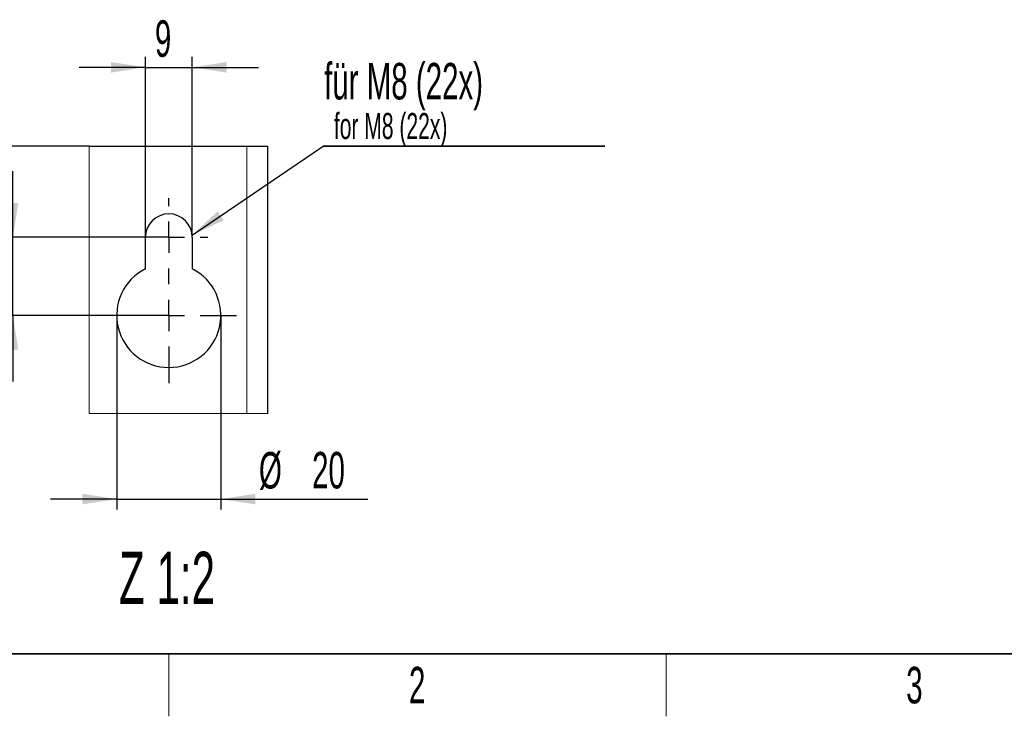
# Model space of a CAD drawing. Header units: millimetres. Extents: x 5 to 418, y 2 to 292.
# Tile 2 of 87: x 59 to 154, y 6 to 73. Entities that reach past the tile are written whole.
import ezdxf

# ---------------------------------------------------------------- set-up
doc = ezdxf.new("R2010")
doc.units = ezdxf.units.MM
doc.layers.add('SLD-0', color=7, linetype='Continuous')
doc.styles.add('SLDTEXTSTYLE0', font='TXT', dxfattribs={"width": 0.605})
doc.dimstyles.new('SLDDIMSTYLE3', dxfattribs={"dimtxt": 3.5, "dimasz": 3.302, "dimexe": 0, "dimexo": 0.0625, "dimgap": 0.875, "dimtad": 1, "dimlfac": 2, "dimrnd": 1e-09, "dimzin": 12, "dimdsep": 46, "dimtxsty": 'SLDTEXTSTYLE0', "dimsah": 1, "dimcen": 0.09, "dimadec": 0, "dimazin": 3, "dimtfac": 1, "dimtmove": 0, "dimatfit": 0, "dimfxl": 1, "dimfrac": 2, "dimtolj": 1, "dimtzin": 12, "dimarcsym": 0})

# ---------------------------------------------------------------- blocks, each defined once
blk = doc.blocks.new('SW_NOTE_0_1')
at = {"layer": 'SLD-0', "color": 0}
for p, q in [((-0.101, -3.472), (26.964, -3.472)), ((26.964, -3.472), (-0.101, -3.472)), ((-0.101, -3.472), (26.964, -3.472)), ((26.964, -3.472), (-0.101, -3.472)), ((-0.101, -3.472), (26.964, -3.472)), ((26.964, -3.472), (-0.101, -3.472))]:
    blk.add_line(p, q, dxfattribs=at)
at = {"layer": 'SLD-0', "color": 0, "attachment_point": 1, "style": 'SLDTEXTSTYLE0'}
for s, insert, char_height in [('für M8 (22x)', (0, 4.512), 3.5), ('for M8 (22x)', (0.938, -0.287), 2.5)]:
    blk.add_mtext(s, dxfattribs=dict(at, insert=insert, char_height=char_height))
blk = doc.blocks.new('_D_10')
at = {"layer": 'SLD-0'}
for p, q in [((68.752, 44.488), (68.752, 25.855)), ((78.752, 44.488), (78.752, 25.855)), ((68.752, 26.855), (62.402, 26.855)), ((68.752, 26.855), (78.752, 26.855)), ((78.752, 26.855), (92.858, 26.855))]:
    blk.add_line(p, q, dxfattribs=at)
for points in [[(68.752, 26.855), (65.45, 27.363), (65.45, 26.347)], [(78.752, 26.855), (82.054, 26.347), (82.054, 27.363)]]:
    blk.add_solid(points, dxfattribs=at)
at = {"layer": 'SLD-0', "char_height": 3.5, "attachment_point": 1, "style": 'SLDTEXTSTYLE0'}
for s, insert in [('%%c', (82.408, 31.367)), ('20', (87.511, 31.376))]:
    blk.add_mtext(s, dxfattribs=dict(at, insert=insert))
blk = doc.blocks.new('_D_11')
at = {"layer": 'SLD-0', "color": 7}
for p, q in [((71.502, 51.988), (71.502, 69.302)), ((76.002, 51.988), (76.002, 69.302)), ((71.502, 68.302), (65.152, 68.302)), ((71.502, 68.302), (76.002, 68.302)), ((76.002, 68.302), (82.352, 68.302))]:
    blk.add_line(p, q, dxfattribs=at)
for points in [[(71.502, 68.302), (68.2, 68.81), (68.2, 67.794)], [(76.002, 68.302), (79.304, 67.794), (79.304, 68.81)]]:
    blk.add_solid(points, dxfattribs=at)
at = {"layer": 'SLD-0', "color": 7, "insert": (72.415, 72.813), "char_height": 3.5, "attachment_point": 1, "style": 'SLDTEXTSTYLE0'}
blk.add_mtext('9', dxfattribs=at)
blk = doc.blocks.new('_D_12')
at = {"layer": 'SLD-0', "color": 7}
for p, q in [((58.787, 51.988), (58.787, 58.338)), ((73.752, 51.988), (57.787, 51.988)), ((58.787, 44.488), (58.787, 51.988)), ((73.752, 44.488), (57.787, 44.488)), ((58.787, 44.488), (58.787, 38.138))]:
    blk.add_line(p, q, dxfattribs=at)
for points in [[(58.787, 51.988), (59.295, 55.29), (58.279, 55.29)], [(58.787, 44.488), (58.279, 41.186), (59.295, 41.186)]]:
    blk.add_solid(points, dxfattribs=at)
at = {"layer": 'SLD-0', "color": 7, "insert": (54.276, 45.565), "char_height": 3.5, "attachment_point": 1, "rotation": 90, "style": 'SLDTEXTSTYLE0'}
blk.add_mtext('15', dxfattribs=at)
blk = doc.blocks.new('_D_13')
at = {"layer": 'SLD-0', "color": 7}
for p, q in [((49.766, 60.738), (49.766, 67.088)), ((66.117, 60.738), (48.766, 60.738)), ((49.766, 51.988), (49.766, 60.738)), ((73.752, 51.988), (48.766, 51.988)), ((49.766, 51.988), (49.766, 45.638))]:
    blk.add_line(p, q, dxfattribs=at)
for points in [[(49.766, 60.738), (50.274, 64.04), (49.258, 64.04)], [(49.766, 51.988), (49.258, 48.686), (50.274, 48.686)]]:
    blk.add_solid(points, dxfattribs=at)
at = {"layer": 'SLD-0', "color": 7, "insert": (45.255, 51.651), "char_height": 3.5, "attachment_point": 1, "rotation": 90, "style": 'SLDTEXTSTYLE0'}
blk.add_mtext('17,5', dxfattribs=at)
blk = doc.blocks.new('SW_CENTERMARKSYMBOL_0')
at = {"layer": 'SLD-0', "color": 0}
for p, q in [((0, 3), (0, 3.75)), ((0, 0), (0, 1.5)), ((-3, 0), (-3.75, 0)), ((0, 0), (-1.5, 0)), ((0, 0), (0, -1.5)), ((0, 0), (1.5, 0)), ((3, 0), (3.75, 0)), ((0, -4.5), (0, -3)), ((0, -7.5), (0, -6)), ((-3, -7.5), (-6.5, -7.5)), ((0, -7.5), (-1.5, -7.5)), ((0, -7.5), (0, -9)), ((0, -7.5), (1.5, -7.5)), ((3, -7.5), (6.5, -7.5)), ((0, -10.5), (0, -14))]:
    blk.add_line(p, q, dxfattribs=at)

msp = doc.modelspace()

# ---------------------------------------------------------------- linework, layer by layer
at = {"color": 7, "linetype": 'Continuous', "lineweight": 25}
for p, q in [((66.1169, 60.7383), (81.2518, 60.7383)), ((81.2518, 60.7383), (83.2518, 60.7383)), ((83.2518, 35.0699), (83.2518, 60.7383)), ((71.5018, 48.9534), (71.5018, 51.9883)), ((76.0018, 51.9883), (76.0018, 48.9534))]:
    msp.add_line(p, q, dxfattribs=at)
at = {"color": 7, "linetype": 'Continuous', "lineweight": 18}
msp.add_line((81.2518, 35.0699), (81.2518, 60.7383), dxfattribs=at)
at = {"color": 7, "linetype": 'Continuous', "lineweight": 18, "flags": 128}
msp.add_lwpolyline([(66.1169, 60.7383), (66.1169, 35.0699), (81.2518, 35.0699), (83.2518, 35.0699)], dxfattribs=at)
at = {"color": 7, "linetype": 'Continuous', "lineweight": 25}
for centre, radius, start, end in [((73.7518, 51.9883), 2.25, 0.000024, 179.999976), ((73.7518, 44.4883), 5, 116.743693, 63.256307)]:
    msp.add_arc(centre, radius, start, end, dxfattribs=at)
at = {"layer": 'SLD-0'}
msp.add_line((75.9923, 52.1948), (88.5642, 60.737), dxfattribs=at)
at = {"layer": 'SLD-0', "lineweight": 35}
msp.add_line((26, 12), (408, 12), dxfattribs=at)
at = {"layer": 'SLD-0', "lineweight": 18}
for p, q in [((73.75, 6), (73.75, 12)), ((121.5, 6), (121.5, 12))]:
    msp.add_line(p, q, dxfattribs=at)
at = {"layer": 'SLD-0'}
msp.add_solid([(75.9923, 52.1948), (79.009, 53.6304), (78.438, 54.4707)], dxfattribs=at)

# ---------------------------------------------------------------- block references
msp.add_blockref('SW_NOTE_0_1', (88.6655, 64.2092), dxfattribs=at)
at = {"layer": 'SLD-0', "color": 7}
msp.add_blockref('SW_CENTERMARKSYMBOL_0', (73.7518, 51.9883), dxfattribs=at)

# ---------------------------------------------------------------- texts
at = {"layer": 'SLD-0', "attachment_point": 2, "style": 'SLDTEXTSTYLE0'}
for s, insert, char_height in [('Z 1:2', (73.5816, 21.7953), 5), ('2', (97.6027, 10.743), 3.5), ('3', (145.3527, 10.743), 3.5)]:
    msp.add_mtext(s, dxfattribs=dict(at, insert=insert, char_height=char_height))

# ---------------------------------------------------------------- dimensions: what is measured, and where the dimension line sits
at = {"layer": 'SLD-0', "color": 7}
dim = msp.add_linear_dim(base=(76.0018, 68.3016), p1=(71.5018, 51.9883), p2=(76.0018, 51.9883), dimstyle='SLDDIMSTYLE3', dxfattribs=at)
dim.commit()
dim.dimension.update_dxf_attribs({"geometry": '_D_11', "text_midpoint": (73.7518, 68.3016), "dimtype": 160})
for base, p1, p2, picture, middle in [((49.7664, 60.7383), (73.7518, 51.9883), (66.1169, 60.7383), '_D_13', (49.7664, 56.33)), ((58.7875, 51.9883), (73.7518, 44.4883), (73.7518, 51.9883), '_D_12', (58.7875, 48.2383))]:
    dim = msp.add_linear_dim(base=base, p1=p1, p2=p2, angle=90, dimstyle='SLDDIMSTYLE3', dxfattribs=at)
    dim.commit()
    dim.dimension.update_dxf_attribs({"geometry": picture, "text_midpoint": middle, "dimtype": 160})
at = {"layer": 'SLD-0'}
dim = msp.add_linear_dim(base=(78.7518, 26.8549), p1=(68.7518, 44.4883), p2=(78.7518, 44.4883), text='%%c<>', dimstyle='SLDDIMSTYLE3', dxfattribs=at)
dim.commit()
dim.dimension.update_dxf_attribs({"geometry": '_D_10', "text_midpoint": (87.6328, 26.8549), "dimtype": 160})

doc.saveas('drawing.dxf')
